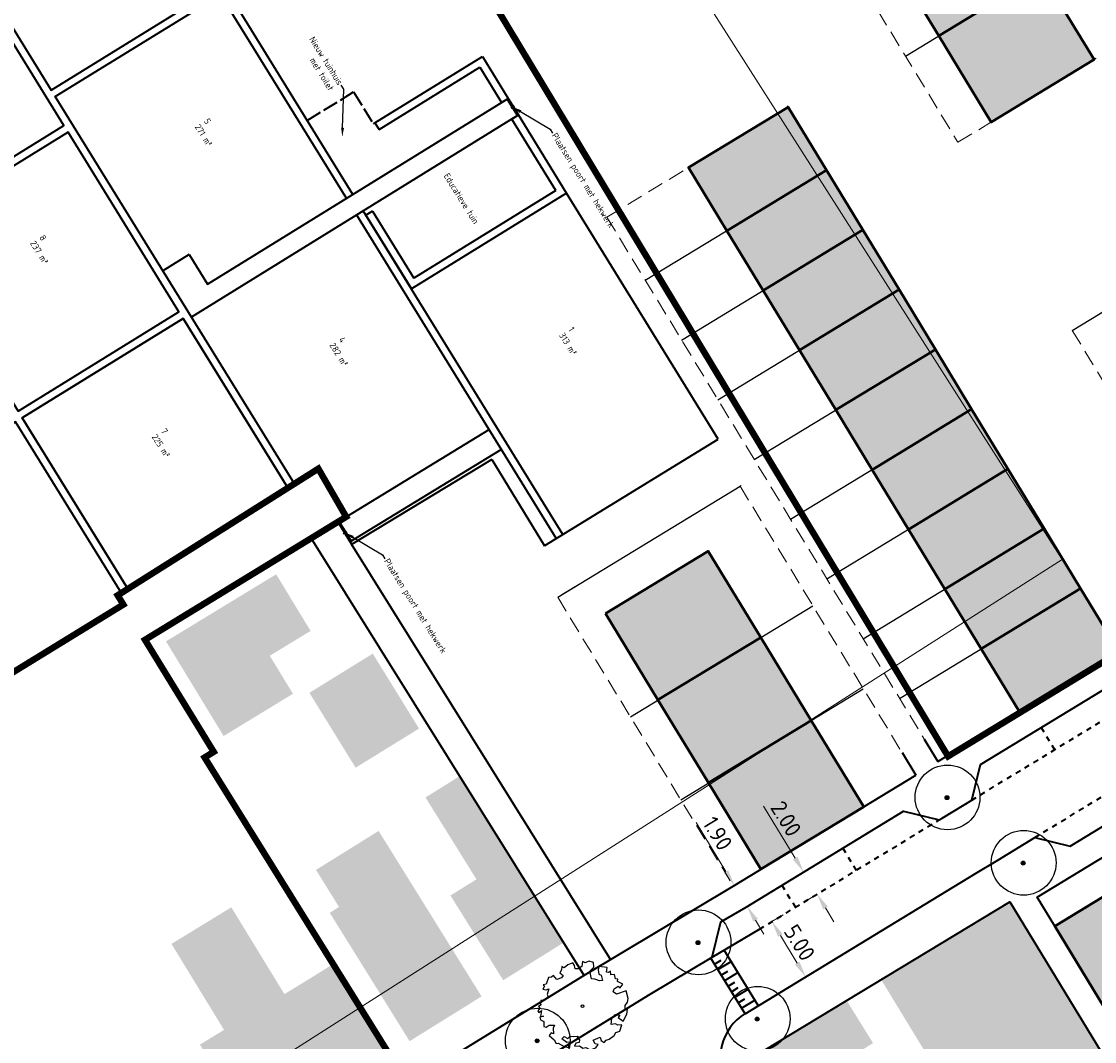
# Model space of a CAD drawing. Header units: metres. Extents: x 133860 to 134314, y 432787 to 433419.
# Tile 17 of 25: x 133990 to 134073, y 433171 to 433249. Entities that reach past the tile are written whole.
import ezdxf
from ezdxf import colors
from ezdxf.entities.mleader import LeaderData, LeaderLine
from ezdxf.math import Vec2, Vec3

# ---------------------------------------------------------------- set-up
doc = ezdxf.new("R2010")
doc.units = ezdxf.units.M
for name, pattern in [('ACAD_ISO02W100', [15, 12, -3]), ('AI-SYSTEEM-V', [5, 4, -1]), ('DASHED2', [0.375, 0.25, -0.125]), ('XX-HIDDEN', [4, 2, -2])]:
    doc.linetypes.add(name, pattern=pattern)
doc.layers.get('DEFPOINTS').update_dxf_attribs({"color": 201, "lineweight": 0})
for name, color, linetype, lineweight in [('B-WE-GR-BOOM-S', 90, 'Continuous', 25), ('B-WE-KG-WERKGRENS-G', 7, 'XX-WERKGRENS', 35), ('N-WE-GR-HAAG-G', 90, 'GR-HAAG1', 35), ('N-XX-GR-BOOM-S', 90, 'Continuous', 25), ('N-XX-IE-TERREINAFSCHEIDING_KUNSTMATIG_RASTERHEKWERK-G', 20, 'IE-TERREINAFSCHEIDING-KUNSTMATIG-OPEN', 35), ('N-XX-VH-KANTOPSLUITING_ACHTERKANTBAND-G', 50, 'Continuous', 35), ('N-XX-VH-MATERIAALGRENS-G', 7, 'XX-HIDDEN', 35), ('svp_beb_bebouwing', 1, 'Continuous', 53), ('svp_uitg_uitgeefbaar', 32, 'DASHED2', 18), ('X-XX-AL-M', 7, 'Continuous', 18)]:
    doc.layers.add(name, color=color, linetype=linetype, lineweight=lineweight)
doc.layers.add('B-XX-AL-ARC-bebouwing', color=254, linetype='Continuous')
doc.layers.add('svp_beb_arc bebouwing', color=253, linetype='Continuous')
doc.layers.add('X-XX-AL-HULPLIJNEN', color=211, linetype='Continuous', plot=False)
doc.styles.add('NLCS-ISO-M500-T25', font='NLCS-ISO.ttf', dxfattribs={"height": 1.25})
doc.styles.get("Standard").update_dxf_attribs({"font": 'NLCS-ISO.ttf'})
doc.linetypes.add('GR-HAAG1', pattern='A,6,[176,NLCS.shx,S=0.125,R=0,X=0,Y=0],-2', length=8)
doc.linetypes.add('IE-TERREINAFSCHEIDING-KUNSTMATIG-OPEN', pattern='A,7,-1.5,[67,NLCS.SHX,S=0.75,R=0,X=0,Y=0],-1.5', length=10)
doc.linetypes.add('XX-WERKGRENS', pattern='A,0,[137,NLCS.SHX,S=0.5,R=0,X=0,Y=0],-30', length=30)
doc.dimstyles.new('NLCS-M500-T25-PIJL_L2_H1', dxfattribs={"dimscale": 0.5, "dimtxt": 2.5, "dimasz": 2.5, "dimexe": 2, "dimexo": 2, "dimgap": 0.7, "dimtad": 1, "dimzin": 0, "dimdsep": 46, "dimtxsty": 'NLCS-ISO-M500-T25', "dimcen": 2.5, "dimdle": 2, "dimclrd": 256, "dimclre": 256, "dimclrt": 7, "dimadec": 1, "dimazin": 0, "dimtfac": 1, "dimtdec": 3, "dimtofl": 0, "dimtmove": 0, "dimatfit": 3, "dimfxl": 2, "dimfxlon": 1, "dimtfillclr": 256, "dimtolj": 1, "dimtzin": 0, "dimlwd": -1, "dimlwe": -1, "dimarcsym": 0})
picture_1 = doc.add_image_def('image1.jpg', size_in_pixel=(5512, 7184))

# ---------------------------------------------------------------- blocks, each defined once
blk = doc.blocks.new('SGR-BOOM_KROON-SO')
at = {"ltscale": 0.1}
h = blk.add_hatch(color=256, dxfattribs=at)
edge = h.paths.add_edge_path()
edge.add_arc((0, 0), 0.15, 0, 360)
for radius in [2.5, 0.045]:
    blk.add_circle((0.04, 0.02), radius)
blk.add_circle((0, 0), 0.15, dxfattribs=at)
blk = doc.blocks.new('*D211')
at = {"layer": 'DEFPOINTS', "color": 0, "transparency": 16777216}
for p in [(134045.147, 433182.599), (134046.134, 433180.975), (134046.34, 433181.1)]:
    blk.add_point(p, dxfattribs=at)
at = {"layer": 'X-XX-AL-M', "transparency": 16777216}
for p, q in [((134044.703, 433183.792), (134042.391, 433187.594)), ((134045.353, 433182.724), (134046.207, 433183.243)), ((134046.34, 433181.1), (134047.194, 433181.62)), ((134046.989, 433180.032), (134047.639, 433178.964))]:
    blk.add_line(p, q, dxfattribs=at)
for points in [[(134044.881, 433183.9), (134044.525, 433183.683), (134045.353, 433182.724)], [(134047.167, 433180.14), (134046.811, 433179.924), (134046.34, 433181.1)]]:
    blk.add_solid(points, dxfattribs=at)
at = {"layer": 'X-XX-AL-M', "color": 7, "transparency": 16777216, "insert": (134044.056, 433186.733), "char_height": 1.25, "attachment_point": 5, "rotation": 301.3031, "style": 'NLCS-ISO-M500-T25'}
blk.add_mtext('\\A1;1.90', dxfattribs=at)
blk = doc.blocks.new('*D212')
at = {"layer": 'DEFPOINTS', "color": 0, "transparency": 16777216}
for p in [(134050.877, 433183.864), (134051.745, 433182.05), (134051.917, 433182.155)]:
    blk.add_point(p, dxfattribs=at)
at = {"layer": 'X-XX-AL-M', "transparency": 16777216}
for p, q in [((134050.056, 433184.827), (134047.614, 433188.843)), ((134050.706, 433183.759), (134049.851, 433183.24)), ((134051.745, 433182.05), (134050.891, 433181.531)), ((134052.394, 433180.982), (134053.044, 433179.914))]:
    blk.add_line(p, q, dxfattribs=at)
for points in [[(134050.234, 433184.935), (134049.878, 433184.719), (134050.706, 433183.759)], [(134052.572, 433181.091), (134052.216, 433180.874), (134051.745, 433182.05)]]:
    blk.add_solid(points, dxfattribs=at)
at = {"layer": 'X-XX-AL-M', "color": 7, "transparency": 16777216, "insert": (134049.344, 433187.876), "char_height": 1.25, "attachment_point": 5, "rotation": 301.3031, "style": 'NLCS-ISO-M500-T25'}
blk.add_mtext('\\A1;2.00', dxfattribs=at)
blk = doc.blocks.new('*D213')
at = {"layer": 'DEFPOINTS', "color": 0, "transparency": 16777216}
for p in [(134048.259, 433179.931), (134050.857, 433175.659), (134050.857, 433175.659)]:
    blk.add_point(p, dxfattribs=at)
at = {"layer": 'X-XX-AL-M', "transparency": 16777216}
for p, q in [((134048.259, 433179.931), (134049.114, 433180.45)), ((134048.909, 433178.863), (134050.208, 433176.727)), ((134050.857, 433175.659), (134051.712, 433176.178))]:
    blk.add_line(p, q, dxfattribs=at)
for points in [[(134049.087, 433178.971), (134048.731, 433178.755), (134048.259, 433179.931)], [(134050.386, 433176.835), (134050.03, 433176.618), (134050.857, 433175.659)]]:
    blk.add_solid(points, dxfattribs=at)
at = {"layer": 'X-XX-AL-M', "color": 7, "transparency": 16777216, "insert": (134050.391, 433178.301), "char_height": 1.25, "attachment_point": 5, "rotation": 301.3031, "style": 'NLCS-ISO-M500-T25'}
blk.add_mtext('\\A1;5.00', dxfattribs=at)
blk = doc.blocks.new('SGR-BOOM_06')
at = {"linetype": 'Continuous', "flags": 128}
blk.add_lwpolyline([(2.7, 3.52), (2.53, 3.94), (2.2, 4.06), (1.94, 4.52), (1.27, 4.69), (0.86, 4.52), (1.11, 4.27), (1.06, 3.81), (0.23, 3.98), (0.35, 4.32), (0.18, 4.69), (-0.15, 4.61), (-0.49, 4.69), (-1.15, 4.65), (-1.49, 4.48), (-1.95, 4.57), (-2.54, 4.11), (-2.12, 3.9), (-1.99, 3.64), (-1.58, 3.44), (-1.99, 2.89), (-2.54, 2.77), (-2.92, 3.1), (-2.62, 3.22), (-2.87, 3.86), (-3.63, 3.43), (-4, 3.02), (-3.79, 2.85), (-4, 2.51), (-4.42, 2.35), (-4.72, 2.05), (-5.01, 1.21), (-3.88, 0.92), (-3.71, 0.54), (-4, 0.29), (-4.51, 0.29), (-4.6, 0.56), (-5.09, 0.38), (-4.76, -0.17), (-4.93, -0.38), (-4.72, -0.54), (-4.88, -1.01), (-4.53, -1.18), (-4.72, -1.55), (-4.42, -1.59), (-4.29, -1.71), (-4.62, -2.11), (-3.92, -2.68), (-3.67, -2.43), (-3.46, -1.97), (-3.63, -1.76), (-3.42, -1.17), (-3.12, -1.34), (-2.79, -1.76), (-2.5, -2.01), (-2.79, -2.81), (-3.42, -2.93), (-3.67, -3.39), (-3.33, -3.77), (-2.83, -3.9), (-2.77, -4.02), (-2.71, -4.15), (-2.33, -3.73), (-1.83, -3.73), (-1.57, -3.9), (-1.7, -4.27), (-1.7, -4.61), (-1.15, -4.74), (-0.61, -4.69), (-0.49, -4.94), (-0.23, -4.65), (0.1, -4.48), (-0.06, -4.01), (0.27, -3.9), (0.77, -4.02), (0.86, -4.61), (1.15, -4.57), (1.44, -4.74), (2.07, -4.23), (2.37, -4.36), (2.32, -4.15), (2.66, -3.98), (2.41, -3.73), (2.11, -3.64), (2.57, -3.23), (2.62, -2.98), (3.16, -2.85), (3.54, -3.06), (3.79, -2.81), (3.77, -2.63), (4.12, -2.63), (4.12, -2.39), (4.46, -2.26), (4.46, -2.05), (4.08, -2.05), (4.54, -1.59), (4.25, -1.42), (4.63, -1.55), (4.75, -1.26), (4.54, -0.92), (4.84, -0.46), (4.67, -0.25), (4.25, -0.25), (3.75, 0.08), (4.08, 0.29), (4.38, 0.84), (4.54, 0.59), (4.88, 0.71), (4.67, 1.43), (4.71, 1.89), (4.5, 1.97), (4.16, 2.64), (3.83, 3.01), (3.37, 2.6), (3.66, 2.43), (3.91, 1.8), (3.54, 1.72), (3.33, 2.14), (2.99, 2.05), (2.66, 2.31), (2.24, 2.51), (2.45, 2.68), (2.32, 2.93), (2.53, 3.18), (2.87, 3.06), (3.16, 3.23)], close=True, dxfattribs=at)
blk.add_circle((0, 0), 0.15)

msp = doc.modelspace()

# ---------------------------------------------------------------- hatches: boundary and pattern name
at = {"layer": 'B-XX-AL-ARC-bebouwing'}
h = msp.add_hatch(color=256, dxfattribs=at)
h.dxf.hatch_style = 1
h.paths.add_polyline_path([(134009.469, 433200.459), (134012.62, 433202.377), (134009.959, 433206.749), (134001.45, 433201.57), (134004.112, 433197.198), (134005.901, 433194.26), (134011.257, 433197.521)])
h = msp.add_hatch(color=256, dxfattribs=at)
h.dxf.hatch_style = 1
h.paths.add_polyline_path([(134017.424, 433200.622), (134012.526, 433197.598), (134016.097, 433191.812), (134020.996, 433194.835)])
h = msp.add_hatch(color=256, dxfattribs=at)
h.dxf.hatch_style = 1
h.paths.add_polyline_path([(134024.152, 433191.17), (134021.494, 433189.515), (134025.431, 433183.192), (134023.424, 433181.943), (134027.499, 433175.399), (134032.163, 433178.303)])
h = msp.add_hatch(color=256, dxfattribs=at)
h.dxf.hatch_style = 1
h.paths.add_polyline_path([(134019.656, 433184.067), (134017.877, 433186.93), (134013.036, 433183.921), (134014.816, 433181.056), (134014.098, 433180.609), (134015.949, 433177.635), (134020.083, 433170.99), (134020.268, 433170.693), (134025.826, 433174.15)])
h = msp.add_hatch(color=256, dxfattribs=at)
h.dxf.hatch_style = 1
h.paths.add_polyline_path([(134066.628, 433181.443), (134056.715, 433175.405), (134065.382, 433161.174), (134067.12, 433158.319), (134068.227, 433156.503), (134075.895, 433143.912), (134075.993, 433143.751), (134085.906, 433149.788)])
h = msp.add_hatch(color=256, dxfattribs=at)
h.dxf.hatch_style = 1
h.paths.add_polyline_path([(134014.378, 433176.658), (134012.646, 433175.58), (134010.599, 433174.327), (134006.496, 433181.033), (134004.356, 433179.723), (134012.611, 433166.383), (134016.731, 433168.904), (134018.512, 433170.013)])
h = msp.add_hatch(color=256, dxfattribs=at)
h.dxf.hatch_style = 1
h.paths.add_polyline_path([(134004.356, 433179.723), (134001.873, 433178.204), (134005.933, 433171.567), (134004.072, 433170.428), (134008.198, 433163.683), (134012.611, 433166.383)])
h = msp.add_hatch(color=256, dxfattribs=at)
h.dxf.hatch_style = 1
h.paths.add_polyline_path([(134053.907, 433169.595), (134054.082, 433169.313), (134056.066, 433170.545), (134054.038, 433173.811), (134052.089, 433172.638), (134045.505, 433168.675), (134048.011, 433164.513), (134050.927, 433166.285), (134050.273, 433167.339)])
h = msp.add_hatch(color=256, dxfattribs=at)
h.dxf.hatch_style = 1
h.paths.add_polyline_path([(134053.907, 433169.595), (134054.082, 433169.313), (134056.066, 433170.545), (134054.038, 433173.811), (134052.089, 433172.638), (134045.505, 433168.675), (134048.011, 433164.513), (134050.927, 433166.285), (134050.273, 433167.339)])
at = {"layer": 'svp_beb_arc bebouwing'}
h = msp.add_hatch(color=256, dxfattribs=at)
h.dxf.hatch_style = 1
h.paths.add_polyline_path([(134069.081, 433253.165), (134061.135, 433248.333), (134057.238, 433254.742), (134065.184, 433259.573)])
h = msp.add_hatch(color=256, dxfattribs=at)
h.dxf.hatch_style = 1
h.paths.add_polyline_path([(134061.14, 433248.337), (134069.081, 433253.165), (134073.133, 433246.501), (134065.193, 433241.672)])
h = msp.add_hatch(color=256, dxfattribs=at)
h.dxf.hatch_style = 1
h.paths.add_polyline_path([(134044.769, 433233.284), (134052.459, 433237.96), (134049.497, 433242.83), (134041.807, 433238.154)])
h = msp.add_hatch(color=256, dxfattribs=at)
h.dxf.hatch_style = 1
h.paths.add_polyline_path([(134047.575, 433228.67), (134055.264, 433233.346), (134052.459, 433237.96), (134044.769, 433233.284)])
h = msp.add_hatch(color=256, dxfattribs=at)
h.dxf.hatch_style = 1
h.paths.add_polyline_path([(134050.38, 433224.056), (134058.07, 433228.732), (134055.264, 433233.346), (134047.575, 433228.67)])
h = msp.add_hatch(color=256, dxfattribs=at)
h.dxf.hatch_style = 1
h.paths.add_polyline_path([(134053.186, 433219.442), (134060.876, 433224.118), (134058.07, 433228.732), (134050.38, 433224.056)])
h = msp.add_hatch(color=256, dxfattribs=at)
h.dxf.hatch_style = 1
h.paths.add_polyline_path([(134055.991, 433214.828), (134063.681, 433219.504), (134060.876, 433224.118), (134053.186, 433219.442)])
h = msp.add_hatch(color=256, dxfattribs=at)
h.dxf.hatch_style = 1
h.paths.add_polyline_path([(134058.797, 433210.214), (134066.487, 433214.89), (134063.681, 433219.504), (134055.991, 433214.828)])
h = msp.add_hatch(color=256, dxfattribs=at)
h.dxf.hatch_style = 1
h.paths.add_polyline_path([(134061.603, 433205.6), (134069.293, 433210.276), (134066.487, 433214.89), (134058.797, 433210.214)])
h = msp.add_hatch(color=256, dxfattribs=at)
h.dxf.hatch_style = 1
h.paths.add_polyline_path([(134064.408, 433200.986), (134072.098, 433205.662), (134069.293, 433210.276), (134061.603, 433205.6)])
h = msp.add_hatch(color=256, dxfattribs=at)
h.dxf.hatch_style = 1
h.paths.add_polyline_path([(134035.397, 433203.709), (134043.337, 433208.538), (134047.39, 433201.873), (134039.45, 433197.045)])
h = msp.add_hatch(color=256, dxfattribs=at)
h.dxf.hatch_style = 1
h.paths.add_polyline_path([(134067.37, 433196.116), (134075.06, 433200.792), (134072.098, 433205.662), (134064.408, 433200.986)])
h = msp.add_hatch(color=256, dxfattribs=at)
h.dxf.hatch_style = 1
h.paths.add_polyline_path([(134051.292, 433195.469), (134043.346, 433190.637), (134039.45, 433197.045), (134047.396, 433201.877)])
h = msp.add_hatch(color=256, dxfattribs=at)
h.dxf.hatch_style = 1
h.paths.add_polyline_path([(134043.352, 433190.64), (134051.292, 433195.469), (134055.345, 433188.804), (134047.405, 433183.976)])
h = msp.add_hatch(color=256, dxfattribs=at)
h.dxf.hatch_style = 1
h.paths.add_polyline_path([(134074.968, 433182.548), (134079.644, 433174.858), (134074.774, 433171.897), (134070.098, 433179.587)])

# ---------------------------------------------------------------- linework, layer by layer
at = {"layer": 'B-WE-KG-WERKGRENS-G', "linetype": 'ACAD_ISO02W100', "ltscale": 0.2, "const_width": 0.5, "flags": 128}
msp.add_lwpolyline([(133876.119, 433170.393), (133877.601, 433171.792), (133886.823, 433158.862), (133877.946, 433152.192), (133905.866, 433113.146), (133909.714, 433104.864), (133925.215, 433080.405), (133929.948, 433077.023), (133960.91, 433027.75), (133993.38, 433046.759), (134012.691, 433058.563), (134011.841, 433058.277), (134028.125, 433067.541), (134027.375, 433068.849), (134030.06, 433070.532), (134094.013, 432964.89), (134091.108, 432963.131), (134090.481, 432964.163), (134087.559, 432962.387), (134088.413, 432961.012), (134077.63, 432949.53), (134078.824, 432947.621), (134057.722, 432935.011), (134066.81, 432919.871), (134071.968, 432925.868), (134089.993, 432936.255), (134089.828, 432936.526), (134105.835, 432946.078), (134108.265, 432945.632), (134160.348, 432859.973), (134159.989, 432857.745), (134144.013, 432847.922), (134143.712, 432847.181), (134143.712, 432847.181), (134125.745, 432836.425), (134112.574, 432828.259), (134111.172, 432829.463), (134106.776, 432825.214), (134107.813, 432824.152), (134105.604, 432821.255), (134122.744, 432796.236), (134123.883, 432796.885), (134132.076, 432787.735), (134133.141, 432788.699), (134135.653, 432790.291), (134137.641, 432790.089), (134146.495, 432795.532), (134128.036, 432825.414), (134167.744, 432849.325), (134181.483, 432826.755), (134184.931, 432828.731), (134220.703, 432851.248), (134220.703, 432851.248), (134208.544, 432870.966), (134243.719, 432892.344), (134244.801, 432892.868), (134244.702, 432893.039), (134255.087, 432899.603), (134259.849, 432891.768), (134259.849, 432891.768), (134271.831, 432873.596), (134283.708, 432881.402), (134278.548, 432889.497), (134289.255, 432898.638), (134237.086, 432958.184), (134236.053, 432957.231), (134176.814, 433055.649), (134176.596, 433057.613), (134184.443, 433067.451, 0.285341), (134187.793, 433121.123), (134182.407, 433130.652), (134178.658, 433139.514), (134131.008, 433218.593), (134131.184, 433220.239), (134137.991, 433224.332), (134139.16, 433224.558), (134147.057, 433229.244), (134167.516, 433242.252), (134166.906, 433244.94), (134170.758, 433255.827), (134123.531, 433334.918), (134124.125, 433338.316), (134075.594, 433418.255), (134070.69, 433410.108), (134069.726, 433406.115), (134069.585, 433403.493), (134070.514, 433401.991), (134066.97, 433398.118), (134064.196, 433396.052), (134062.557, 433394.861), (134060.862, 433393.544), (134055.746, 433389.219), (134055.62, 433385.638), (134058.821, 433380.453), (134060.176, 433379.677), (134062.477, 433377.628), (134068.493, 433367.239), (134069.718, 433365.583), (134086.166, 433375.661), (134113.988, 433328.809), (134115.761, 433329.788), (134133.828, 433299.857), (134113.768, 433287.824), (134123.045, 433272.178), (134143.074, 433284.053), (134158.161, 433259.191), (134156.58, 433253.71), (134151.403, 433250.669), (134152.916, 433248.117), (134148.779, 433245.664), (134140.868, 433241.112), (134139.795, 433240.371), (134139.721, 433239.669), (134138.546, 433239.024), (134137.939, 433239.2), (134134.418, 433237.066), (134134.437, 433236.567), (134133.261, 433235.921), (134132.558, 433235.995), (134124.156, 433230.674), (134122.947, 433230.929), (134039.96, 433370.22), (134031.347, 433363.971), (134032.232, 433363.571), (134040.705, 433349.507), (134042.959, 433345.177), (134114.625, 433225.07), (134098.399, 433214.922), (134061.859, 433192.69), (134003.35, 433289.641), (133957.003, 433230.386), (133980.382, 433193.5), (133998.156, 433204.411), (133997.717, 433205.125), (134013.217, 433214.905), (134015.369, 433211.187), (133999.827, 433201.688), (134005.138, 433193.038), (134004.433, 433192.603), (134019.821, 433167.873), (133994.289, 433152.336), (133995.197, 433150.879), (133992.315, 433149.042), (133992.402, 433147.598), (133991.415, 433146.979), (133990.828, 433147.269), (133989.676, 433146.546), (133989.631, 433146.146), (133988.275, 433144.923), (133987.514, 433145.298), (133982.75, 433142.305), (133982.554, 433141.37), (133981.416, 433140.645), (133980.772, 433140.986), (133979.607, 433140.244), (133979.409, 433139.299), (133978.245, 433138.557), (133976.957, 433139.297), (133965.146, 433131.906), (133957.722, 433143.515), (133955.914, 433146.774), (133942.349, 433138.295), (133913.168, 433179.354), (133897.868, 433168.512), (133890.989, 433178.624), (133890.167, 433179.801), (133900.911, 433193.564), (133895.27, 433198.414), (133910.184, 433217.825), (133900.154, 433225.259), (133864.317, 433180.57), (133864.317, 433180.57), (133875.618, 433170.924)], format="xyb", dxfattribs=at)
at = {"layer": 'N-WE-GR-HAAG-G', "ltscale": 0.2}
for p, q in [((134017.594, 433241.61), (134025.895, 433246.737)), ((134017.91, 433241.1), (134025.699, 433245.91)), ((134017.594, 433241.61), (134017.91, 433241.1)), ((134016.884, 433234.486), (134020.405, 433228.785)), ((134017.394, 433234.801), (134020.6, 433229.611))]:
    msp.add_line(p, q, dxfattribs=at)
for points in [[(134025.895, 433246.737), (134027.887, 433243.501)], [(134025.384, 433246.422), (134025.385, 433246.421)], [(134025.699, 433245.91), (134027.377, 433243.185)], [(134027.377, 433243.185), (134027.887, 433243.501)], [(134028.163, 433241.908), (134028.674, 433242.223)], [(134031.565, 433236.383), (134028.163, 433241.908)], [(134032.39, 433236.187), (134028.674, 433242.223)], [(134032.39, 433236.187), (134020.405, 433228.785)], [(134031.565, 433236.383), (134020.6, 433229.611)], [(134017.394, 433234.801), (134016.884, 433234.486)]]:
    msp.add_lwpolyline(points, dxfattribs=at)
at = {"layer": 'N-XX-IE-TERREINAFSCHEIDING_KUNSTMATIG_RASTERHEKWERK-G', "ltscale": 0.2}
for p, q in [((134044.08, 433217.17), (134030.693, 433208.958)), ((134026.626, 433215.617), (134015.785, 433209.06)), ((134026.626, 433215.617), (134030.693, 433208.958))]:
    msp.add_line(p, q, dxfattribs=at)
for points in [[(134044.093, 433217.178), (134032.39, 433236.187)], [(133998.151, 433204.418), (133980.382, 433193.5)]]:
    msp.add_lwpolyline(points, dxfattribs=at)
at = {"layer": 'N-XX-VH-KANTOPSLUITING_ACHTERKANTBAND-G'}
for p, q in [((134027.802, 433243.448), (134028.589, 433242.171)), ((134003.407, 433226.619), (134028.625, 433242.194)), ((134003.231, 433231.446), (134001.2, 433230.192)), ((134012.649, 433209.525), (134026.403, 433217.931)), ((134015.663, 433209.257), (134027.342, 433216.395)), ((134014.721, 433210.791), (134015.768, 433209.087)), ((134014.806, 433210.843), (134015.749, 433209.31)), ((134033.745, 433175.762), (134012.661, 433209.532)), ((134035.844, 433176.932), (134015.768, 433209.087)), ((134013.588, 433207.989), (134013.616, 433208.006)), ((134013.72, 433207.835), (134013.722, 433207.837)), ((134060.017, 433194.029), (134061.076, 433192.289)), ((134058.313, 433192.983), (134059.367, 433191.249)), ((134046.176, 433172.812), (134043.532, 433177.113)), ((134047.202, 433173.436), (134044.564, 433177.725)), ((134043.819, 433176.646), (134044.332, 433176.957)), ((134044.081, 433176.22), (134045.107, 433176.843)), ((134044.343, 433175.794), (134044.856, 433176.106)), ((134044.605, 433175.368), (134045.63, 433175.991)), ((134044.867, 433174.942), (134045.379, 433175.254)), ((134045.129, 433174.516), (134045.641, 433174.828)), ((134045.391, 433174.09), (134046.416, 433174.714)), ((134045.652, 433173.664), (134046.165, 433173.976)), ((134045.914, 433173.238), (134046.94, 433173.862))]:
    msp.add_line(p, q, dxfattribs=at)
at = {"layer": 'N-XX-VH-KANTOPSLUITING_ACHTERKANTBAND-G', "ltscale": 0.3}
for points in [[(134010.856, 433213.416), (134002.766, 433226.516), (133990.344, 433218.844), (133998.508, 433205.624), (133998.001, 433205.304), (133989.833, 433218.529), (133977.051, 433210.634), (133976.738, 433211.146), (133989.518, 433219.039), (133972.128, 433247.196), (133972.638, 433247.512), (133981.148, 433233.733), (133993.57, 433241.405), (133982.047, 433260.061), (133982.558, 433260.376), (133992.583, 433244.145), (134005.345, 433252.027), (133992.191, 433273.325), (133992.702, 433273.64)], [(134015.892, 433236.092), (134003.28, 433256.512), (134015.305, 433263.938), (134014.99, 433264.449), (134002.965, 433257.022), (133992.702, 433273.64)], [(134010.856, 433213.416), (134011.364, 433213.736), (133992.898, 433243.635), (134005.66, 433251.517), (134015.381, 433235.777)], [(134003.242, 433231.453), (134004.661, 433229.156), (134027.887, 433243.501), (134028.674, 433242.223)], [(134028.111, 433242.757), (134028.196, 433242.81), (134028.281, 433242.863), (134028.366, 433242.915)], [(134016.17, 433234.501), (134031.601, 433209.515), (134032.113, 433209.829), (134016.68, 433234.816)], [(133998.508, 433205.624), (133990.344, 433218.844), (134002.766, 433226.516), (134010.856, 433213.416), (134011.364, 433213.736)], [(134070.098, 433179.587), (134068.747, 433181.808), (134116.981, 433211.138)], [(134015.16, 433209.886), (134015.245, 433209.939), (134015.33, 433209.991), (134015.415, 433210.044)], [(134061.076, 433192.289), (134061.076, 433192.289), (134075.06, 433200.792), (134075.06, 433200.792)], [(134068.553, 433186.419), (134071.291, 433185.743), (134080.695, 433191.462), (134089.106, 433196.507), (134090.126, 433197.129), (134090.797, 433199.881)], [(134063.683, 433189.31), (134064.353, 433192.058), (134073.752, 433197.773), (134076.5, 433197.103)], [(134045.269, 433182.677), (134059.367, 433191.249)], [(134061.172, 433187.783), (134061.393, 433187.917), (134063.102, 433188.956), (134063.683, 433189.31)], [(134046.256, 433181.053), (134058.424, 433188.452), (134061.172, 433187.783)], [(134046.186, 433172.818), (134063.991, 433183.645), (134065.7, 433184.684), (134068.553, 433186.419)], [(133995.151, 433152.06), (134033.73, 433175.753), (134045.269, 433182.677)], [(134045.505, 433168.675), (134066.618, 433181.458), (134090.949, 433141.505)], [(134043.633, 433177.17), (134044.313, 433179.901), (134046.256, 433181.053)], [(133982.766, 433139.218), (133997.193, 433148.737), (134038.848, 433174.335), (134043.634, 433177.173), (134047.295, 433179.344)]]:
    msp.add_lwpolyline(points, dxfattribs=at)
at = {"layer": 'N-XX-VH-KANTOPSLUITING_ACHTERKANTBAND-G', "linetype": 'AI-SYSTEEM-V', "ltscale": 0.3}
msp.add_lwpolyline([(134012.367, 433241.799), (134015.94, 433244.006), (134017.468, 433241.532), (134017.594, 433241.61)], dxfattribs=at)
at = {"layer": 'N-XX-VH-KANTOPSLUITING_ACHTERKANTBAND-G', "ltscale": 0.3}
msp.add_lwpolyline([(133990.028, 433219.354), (134002.45, 433227.026), (133993.885, 433240.895), (133981.463, 433233.223)], close=True, dxfattribs=at)
at = {"layer": 'N-XX-VH-KANTOPSLUITING_ACHTERKANTBAND-G'}
msp.add_arc((134048.265, 433169.401), 4, 121.3031, 211.18258, dxfattribs=at)
at = {"layer": 'N-XX-VH-MATERIAALGRENS-G', "ltscale": 0.2}
for p, q in [((134063.683, 433189.31), (134076.5, 433197.103)), ((134069.052, 433194.916), (134070.092, 433193.207)), ((134068.553, 433186.419), (134079.661, 433193.174)), ((134047.295, 433179.344), (134061.172, 433187.783)), ((134053.724, 433185.595), (134054.764, 433183.886)), ((134049.025, 433182.737), (134050.064, 433181.028))]:
    msp.add_line(p, q, dxfattribs=at)
at = {"layer": 'svp_beb_bebouwing', "flags": 128}
for points in [[(134069.081, 433253.165), (134061.135, 433248.333), (134057.238, 433254.742), (134065.184, 433259.573), (134069.081, 433253.165)], [(134061.14, 433248.337), (134069.081, 433253.165), (134073.133, 433246.501), (134065.193, 433241.672), (134061.14, 433248.337)], [(134044.769, 433233.284), (134052.459, 433237.96), (134049.497, 433242.83), (134041.807, 433238.154), (134044.769, 433233.284)], [(134047.575, 433228.67), (134055.264, 433233.346), (134052.459, 433237.96), (134044.769, 433233.284), (134047.575, 433228.67)], [(134050.38, 433224.056), (134058.07, 433228.732), (134055.264, 433233.346), (134047.575, 433228.67), (134050.38, 433224.056)], [(134053.186, 433219.442), (134060.876, 433224.118), (134058.07, 433228.732), (134050.38, 433224.056), (134053.186, 433219.442)], [(134055.991, 433214.828), (134063.681, 433219.504), (134060.876, 433224.118), (134053.186, 433219.442), (134055.991, 433214.828)], [(134058.797, 433210.214), (134066.487, 433214.89), (134063.681, 433219.504), (134055.991, 433214.828), (134058.797, 433210.214)], [(134061.603, 433205.6), (134069.293, 433210.276), (134066.487, 433214.89), (134058.797, 433210.214), (134061.603, 433205.6)], [(134064.408, 433200.986), (134072.098, 433205.662), (134069.293, 433210.276), (134061.603, 433205.6), (134064.408, 433200.986)], [(134035.397, 433203.709), (134043.337, 433208.538), (134047.39, 433201.873), (134039.45, 433197.045), (134035.397, 433203.709)], [(134067.37, 433196.116), (134075.06, 433200.792), (134072.098, 433205.662), (134064.408, 433200.986), (134067.37, 433196.116)], [(134051.292, 433195.469), (134043.346, 433190.637), (134039.45, 433197.045), (134047.396, 433201.877), (134051.292, 433195.469)], [(134043.352, 433190.64), (134051.292, 433195.469), (134055.345, 433188.804), (134047.405, 433183.976), (134043.352, 433190.64)], [(134074.968, 433182.548), (134079.644, 433174.858), (134074.774, 433171.897), (134070.098, 433179.587), (134074.968, 433182.548)]]:
    msp.add_lwpolyline(points, close=True, dxfattribs=at)
at = {"layer": 'svp_uitg_uitgeefbaar', "color": 32, "ltscale": 5}
for p, q in [((134035.035, 433285.48), (134062.624, 433240.11)), ((134062.624, 433240.11), (134076.918, 433248.802)), ((134035.513, 433234.327), (134049.497, 433242.83)), ((134049.441, 433242.923), (134072.254, 433205.406)), ((134075.06, 433200.792), (134049.497, 433242.83)), ((134035.513, 433234.327), (134061.085, 433192.274)), ((134085.627, 433234.201), (134071.454, 433225.583)), ((134071.454, 433225.583), (134083.455, 433205.848)), ((134045.88, 433213.595), (134031.708, 433204.977)), ((134045.806, 433213.55), (134059.367, 433191.249)), ((134031.708, 433204.977), (134045.269, 433182.677)), ((134075.06, 433200.792), (134061.076, 433192.289)), ((134059.367, 433191.249), (134045.269, 433182.677))]:
    msp.add_line(p, q, dxfattribs=at)
msp.add_lwpolyline([(134116.981, 433211.138), (134140.866, 433171.858), (134092.632, 433142.528), (134068.747, 433181.808)], close=True, dxfattribs=at)
at = {"layer": 'X-XX-AL-HULPLIJNEN'}
for p, q in [((134058.571, 433246.775), (134072.98, 433255.536)), ((134038.475, 433229.456), (134052.459, 433237.96)), ((134071.454, 433225.583), (134085.627, 433234.201)), ((134041.28, 433224.842), (134055.264, 433233.346)), ((134044.086, 433220.228), (134058.07, 433228.732)), ((134046.891, 433215.615), (134060.876, 433224.118)), ((134049.697, 433211.001), (134063.681, 433219.504)), ((134052.503, 433206.387), (134066.487, 433214.89)), ((134031.708, 433204.977), (134045.806, 433213.55)), ((134055.308, 433201.773), (134069.293, 433210.276)), ((134058.114, 433197.159), (134072.098, 433205.662)), ((134037.319, 433195.749), (134051.417, 433204.322)), ((134041.216, 433189.341), (134055.314, 433197.914))]:
    msp.add_line(p, q, dxfattribs=at)

# ---------------------------------------------------------------- block references
at = {"layer": 'B-WE-GR-BOOM-S', "linetype": 'Continuous'}
for p in [(134061.777, 433189.5), (134067.659, 433184.448, 1.309), (134042.542, 433178.304, 1.335), (134047.116, 433172.402, 1.314), (134030.123, 433170.721)]:
    msp.add_blockref('SGR-BOOM_KROON-SO', p, dxfattribs=at)
at = {"layer": 'N-XX-GR-BOOM-S', "xscale": 0.6955700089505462, "yscale": 0.6955700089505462, "zscale": 0.6955700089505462, "rotation": 213.0148718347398}
msp.add_blockref('SGR-BOOM_06', (134033.624, 433173.401, 0.631), dxfattribs=at)

# ---------------------------------------------------------------- texts
at = {"layer": 'N-XX-VH-KANTOPSLUITING_ACHTERKANTBAND-G', "char_height": 0.5, "attachment_point": 1, "rotation": 301.90594}
for s, insert in [('5\\P271 m²', (134004.78, 433242.014)), ('Educatieve tuin', (134023.299, 433237.79)), ('8\\P237 m²', (133992.063, 433233.019)), ('1\\P313 m²', (134032.921, 433225.912)), ('4\\P282 m²', (134015.191, 433225.141)), ('7\\P225 m²', (134001.455, 433218.077))]:
    msp.add_mtext_dynamic_manual_height_columns(s, width=4.77116, gutter_width=1, heights=[0], dxfattribs=dict(at, insert=insert))

# ---------------------------------------------------------------- dimensions: what is measured, and where the dimension line sits
at = {"layer": 'X-XX-AL-M'}
for base, p1, p2, picture, middle in [((134051.745, 433182.05), (134050.877, 433183.864), (134051.917, 433182.155), '*D212', (134048.511, 433187.369)), ((134046.34, 433181.1), (134045.147, 433182.599), (134046.134, 433180.975), '*D211', (134043.222, 433186.227))]:
    dim = msp.add_linear_dim(base=base, p1=p1, p2=p2, angle=301.3031, dimstyle='NLCS-M500-T25-PIJL_L2_H1', dxfattribs=at)
    dim.commit()
    dim.dimension.update_dxf_attribs({"geometry": picture, "text_midpoint": middle, "dimtype": 161})
dim = msp.add_aligned_dim(p1=(134048.259, 433179.931), p2=(134050.857, 433175.659), distance=0, dimstyle='NLCS-M500-T25-PIJL_L2_H1', dxfattribs=at)
dim.commit()
dim.dimension.update_dxf_attribs({"geometry": '*D213', "text_midpoint": (134050.391, 433178.301)})

# ---------------------------------------------------------------- pictures from other files: only their frames are drawn
at = {"layer": 'DEFPOINTS'}
image = msp.add_image(picture_1, insert=(133991.248, 433157.239), size_in_units=(94.196, 122.77), rotation=32.52129, dxfattribs=at)
image.dxf.flags = 7

# ---------------------------------------------------------------- leaders
at = {"layer": 'N-XX-VH-KANTOPSLUITING_ACHTERKANTBAND-G'}
ml = msp.add_multileader_mtext('Standard', dxfattribs=at)
ml.set_content('Nieuw tuinhuis\\Pmet toilet', color=256)
ml.set_leader_properties()
ml.build(insert=Vec2(0, 0))
ml.multileader.update_dxf_attribs({"dogleg_length": 0.36, "arrow_head_size": 0.7})
ctx = ml.context
ctx.base_point, ctx.char_height, ctx.arrow_head_size, ctx.landing_gap_size, ctx.plane_origin, ctx.plane_x_axis, ctx.plane_y_axis = Vec3(134012.651, 433248.283), 0.5, 0.7, 0.09, Vec3(134015.069, 433240.53), Vec3(0.528526, -0.848917), Vec3(0.848917, 0.528526)
ctx.text_align_type = 2
notes = []
notes.append((ctx, [(1, (1, 1, 0), (134015.182, 433244.217), (-0.528526, 0.848917), 0.36, [(0, [(134015.069, 433240.53)], 0, [])])]))
ctx.mtext.insert, ctx.mtext.text_direction, ctx.mtext.rotation, ctx.mtext.alignment, ctx.mtext.flow_direction = Vec3(134015.157, 433244.731), Vec3(0.528526, -0.848917), 5.269253, 3, 5
ml = msp.add_multileader_mtext('Standard', dxfattribs=at)
ml.set_content('Plaatsen poort met hekwerk', color=256)
ml.set_leader_properties()
ml.build(insert=Vec2(0, 0))
ml.multileader.update_dxf_attribs({"dogleg_length": 0.36, "arrow_head_size": 0.7})
ctx = ml.context
ctx.base_point, ctx.char_height, ctx.arrow_head_size, ctx.landing_gap_size, ctx.plane_origin, ctx.plane_x_axis, ctx.plane_y_axis = Vec3(134031.317, 433240.809), 0.5, 0.7, 0.09, Vec3(134028.077, 433242.583), Vec3(0.528526, -0.848917), Vec3(0.848917, 0.528526)
notes.append((ctx, [(0, (1, 1, 0), (134031.127, 433241.115), (0.528526, -0.848917), 0.36, [(0, [(134028.239, 433242.837)], 0, [])])]))
ctx.mtext.insert, ctx.mtext.text_direction, ctx.mtext.rotation, ctx.mtext.flow_direction = Vec3(134031.641, 433240.905), Vec3(0.528526, -0.848917), 5.269253, 5
ml = msp.add_multileader_mtext('Standard', dxfattribs=at)
ml.set_content('Plaatsen poort met hekwerk', color=256)
ml.set_leader_properties()
ml.build(insert=Vec2(0, 0))
ml.multileader.update_dxf_attribs({"dogleg_length": 0.36, "arrow_head_size": 0.7})
ctx = ml.context
ctx.base_point, ctx.char_height, ctx.arrow_head_size, ctx.landing_gap_size, ctx.plane_origin, ctx.plane_x_axis, ctx.plane_y_axis = Vec3(134018.366, 433207.938), 0.5, 0.7, 0.09, Vec3(134015.126, 433209.712), Vec3(0.528526, -0.848917), Vec3(0.848917, 0.528526)
notes.append((ctx, [(0, (1, 1, 0), (134018.175, 433208.243), (0.528526, -0.848917), 0.36, [(0, [(134015.287, 433209.965)], 0, [])])]))
ctx.mtext.insert, ctx.mtext.text_direction, ctx.mtext.rotation, ctx.mtext.flow_direction = Vec3(134018.689, 433208.033), Vec3(0.528526, -0.848917), 5.269253, 5
for ctx, leaders in notes:
    for number, flags, end, landing, length, lines in leaders:
        leader = LeaderData()
        leader.index, (leader.has_last_leader_line, leader.has_dogleg_vector, leader.attachment_direction) = number, flags
        leader.last_leader_point, leader.dogleg_vector, leader.dogleg_length = Vec3(end), Vec3(landing), length
        for number, points, colour, breaks in lines:
            line = LeaderLine()
            line.index, line.vertices, line.color, line.breaks = number, Vec3.list(points), colors.encode_raw_color(colour), breaks
            leader.lines.append(line)
        ctx.leaders.append(leader)

doc.saveas('drawing.dxf')
